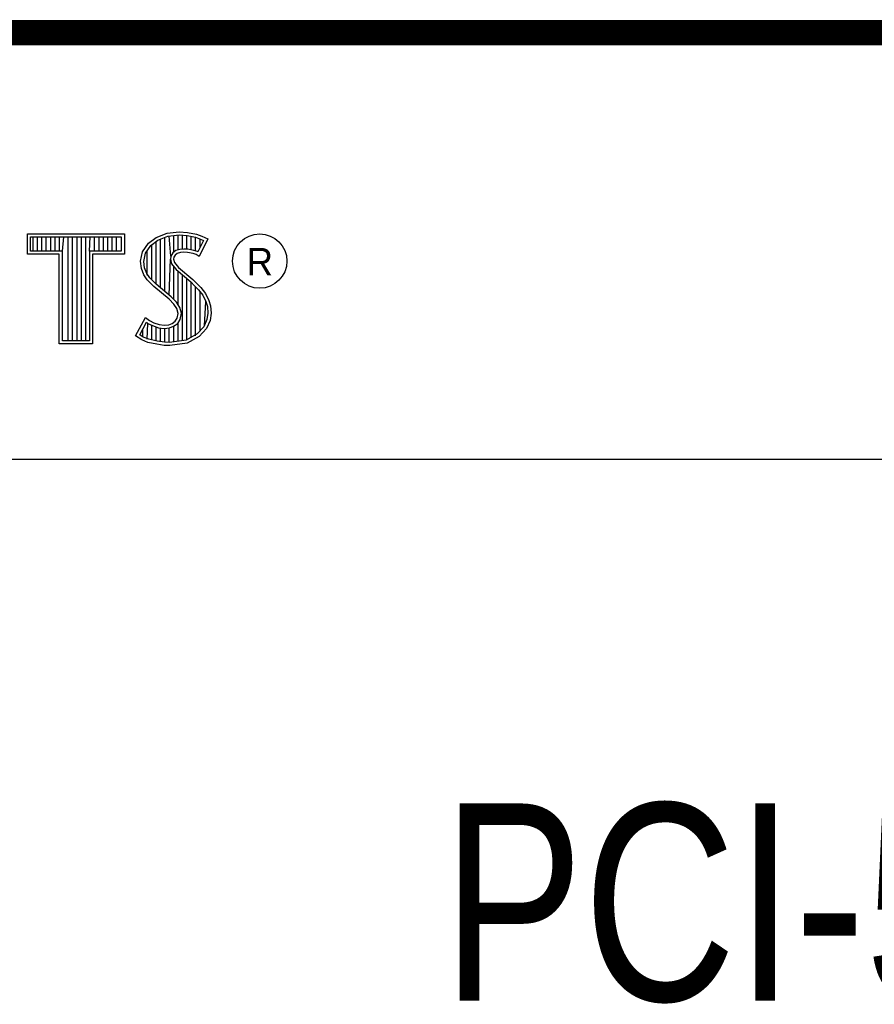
# Model space of a CAD drawing. Header units: inches. Extents: x 0.2 to 16.8, y 0.1 to 10.8.
# Tile 18 of 24: x 14.2 to 14.9, y 1.2 to 2. Entities that reach past the tile are written whole.
import ezdxf

# ---------------------------------------------------------------- set-up
doc = ezdxf.new("R2010")
doc.units = ezdxf.units.IN
doc.header["$LTSCALE"] = 0.935
doc.header["$MEASUREMENT"] = 0
doc.layers.get('0').update_dxf_attribs({"linetype": 'CONTINUOUS'})
doc.styles.get("Standard").update_dxf_attribs({"font": 'txt', "width": 0.8})

msp = doc.modelspace()

# ---------------------------------------------------------------- linework, layer by layer
at = {"color": 2, "linetype": 'CONTINUOUS'}
for p, q in [((13.06524, 1.96953), (16.74504, 1.96953)), ((14.22365, 1.81126), (14.30046, 1.81126)), ((14.22365, 1.79499), (14.22365, 1.81126)), ((14.22618, 1.80873), (14.29793, 1.80873)), ((14.22618, 1.79752), (14.22618, 1.80873)), ((14.22819, 1.79752), (14.22819, 1.80873)), ((14.23167, 1.79752), (14.23167, 1.80873)), ((14.23514, 1.79752), (14.23514, 1.80873)), ((14.23862, 1.79752), (14.23862, 1.80873)), ((14.24209, 1.79752), (14.24209, 1.80873)), ((14.24557, 1.79752), (14.24557, 1.80873)), ((14.24904, 1.79752), (14.24904, 1.80873)), ((14.25137, 1.79752), (14.25252, 1.80873)), ((14.25599, 1.72656), (14.25599, 1.80873)), ((14.25947, 1.72656), (14.25947, 1.80873)), ((14.26295, 1.72656), (14.26295, 1.80873)), ((14.26642, 1.72656), (14.26642, 1.80873)), ((14.2699, 1.72656), (14.2699, 1.80873)), ((14.27274, 1.79752), (14.27337, 1.80873)), ((14.27685, 1.79752), (14.27685, 1.80873)), ((14.28032, 1.79752), (14.28032, 1.80873)), ((14.2838, 1.79752), (14.2838, 1.80873)), ((14.28727, 1.79752), (14.28727, 1.80873)), ((14.29075, 1.79752), (14.29075, 1.80873)), ((14.29422, 1.79752), (14.29422, 1.80873)), ((14.29793, 1.80873), (14.29793, 1.79752)), ((14.30046, 1.81126), (14.30046, 1.79499)), ((14.3194, 1.80385), (14.32555, 1.80834)), ((14.32555, 1.80834), (14.33424, 1.81179)), ((14.32678, 1.80611), (14.33486, 1.80932)), ((14.33245, 1.76552), (14.33245, 1.80836)), ((14.33424, 1.81179), (14.34384, 1.81284)), ((14.33486, 1.80932), (14.34389, 1.81031)), ((14.33704, 1.7936), (14.33593, 1.80943)), ((14.33941, 1.7967), (14.33941, 1.80981)), ((14.34288, 1.79844), (14.34288, 1.81019)), ((14.34384, 1.81284), (14.35029, 1.81239)), ((14.34389, 1.81031), (14.34994, 1.80988)), ((14.34636, 1.79907), (14.34636, 1.81013)), ((14.34983, 1.79906), (14.34983, 1.80989)), ((14.34994, 1.80988), (14.35666, 1.80845)), ((14.35029, 1.81239), (14.35734, 1.81089)), ((14.35331, 1.79848), (14.35331, 1.80917)), ((14.35666, 1.80845), (14.36074, 1.80705)), ((14.35678, 1.79763), (14.35678, 1.80841)), ((14.35734, 1.81089), (14.36169, 1.80939)), ((14.36169, 1.80939), (14.36649, 1.80715)), ((14.31475, 1.79695), (14.3194, 1.80385)), ((14.31713, 1.79596), (14.32125, 1.80207)), ((14.32125, 1.80207), (14.32678, 1.80611)), ((14.32203, 1.77481), (14.32203, 1.80264)), ((14.3255, 1.77133), (14.3255, 1.80518)), ((14.32898, 1.76843), (14.32898, 1.80699)), ((14.36307, 1.80596), (14.35857, 1.79697)), ((14.36649, 1.80715), (14.35959, 1.79335)), ((14.36026, 1.80033), (14.36026, 1.80721)), ((14.36074, 1.80705), (14.36307, 1.80596)), ((14.24884, 1.79499), (14.22365, 1.79499)), ((14.25137, 1.79752), (14.22618, 1.79752)), ((14.24884, 1.72404), (14.24884, 1.79499)), ((14.25137, 1.72656), (14.25137, 1.79752)), ((14.29793, 1.79752), (14.27274, 1.79752)), ((14.27274, 1.79752), (14.27274, 1.72656)), ((14.30046, 1.79499), (14.27527, 1.79499)), ((14.27527, 1.79499), (14.27527, 1.72404)), ((14.31325, 1.78946), (14.31475, 1.79695)), ((14.3158, 1.78934), (14.31713, 1.79596)), ((14.31855, 1.77853), (14.31855, 1.79807)), ((14.33704, 1.7936), (14.33679, 1.7911)), ((14.33867, 1.79617), (14.33704, 1.7936)), ((14.34106, 1.7979), (14.33867, 1.79617)), ((14.33949, 1.79275), (14.33934, 1.79125)), ((14.34054, 1.7944), (14.33949, 1.79275)), ((14.34219, 1.7956), (14.34054, 1.7944)), ((14.34424, 1.79884), (14.34106, 1.7979)), ((14.34474, 1.79635), (14.34219, 1.7956)), ((14.34737, 1.79919), (14.34424, 1.79884)), ((14.34744, 1.79665), (14.34474, 1.79635)), ((14.35061, 1.79902), (14.34737, 1.79919)), ((14.35029, 1.7965), (14.34744, 1.79665)), ((14.35479, 1.7956), (14.35029, 1.7965)), ((14.35542, 1.79805), (14.35061, 1.79902)), ((14.35719, 1.79485), (14.35479, 1.7956)), ((14.35826, 1.79717), (14.35542, 1.79805)), ((14.35959, 1.79335), (14.35719, 1.79485)), ((14.35857, 1.79697), (14.35826, 1.79717)), ((14.31385, 1.78376), (14.31325, 1.78946)), ((14.31633, 1.78435), (14.3158, 1.78934)), ((14.33593, 1.76261), (14.33679, 1.7911)), ((14.33679, 1.7911), (14.33761, 1.78743)), ((14.33761, 1.78743), (14.34129, 1.78287)), ((14.33934, 1.79125), (14.33994, 1.78856)), ((14.33941, 1.75939), (14.33941, 1.7852)), ((14.33994, 1.78856), (14.34309, 1.78466)), ((14.3158, 1.77866), (14.31385, 1.78376)), ((14.3185, 1.77476), (14.3158, 1.77866)), ((14.31805, 1.77985), (14.31633, 1.78435)), ((14.32044, 1.77639), (14.31805, 1.77985)), ((14.34129, 1.78287), (14.35294, 1.77319)), ((14.34288, 1.75517), (14.34288, 1.78155)), ((14.34309, 1.78466), (14.35464, 1.77506)), ((14.34636, 1.72661), (14.34636, 1.77866)), ((14.32375, 1.76952), (14.3185, 1.77476)), ((14.32545, 1.77138), (14.32044, 1.77639)), ((14.33574, 1.75947), (14.32375, 1.76952)), ((14.33745, 1.76134), (14.32545, 1.77138)), ((14.34983, 1.72707), (14.34983, 1.77577)), ((14.35294, 1.77319), (14.35598, 1.77015)), ((14.35331, 1.7293), (14.35331, 1.77282)), ((14.35464, 1.77506), (14.35779, 1.77192)), ((14.35598, 1.77015), (14.35902, 1.76697)), ((14.35678, 1.7306), (14.35678, 1.76931)), ((14.35779, 1.77192), (14.36094, 1.76862)), ((14.35902, 1.76697), (14.36239, 1.76262)), ((14.36026, 1.73444), (14.36026, 1.76537)), ((14.36094, 1.76862), (14.36454, 1.76397)), ((14.36239, 1.76262), (14.36489, 1.75763)), ((14.36454, 1.76397), (14.36724, 1.75857)), ((14.33964, 1.75557), (14.33574, 1.75947)), ((14.34163, 1.75716), (14.33745, 1.76134)), ((14.34189, 1.75198), (14.33964, 1.75557)), ((14.34423, 1.75301), (14.34163, 1.75716)), ((14.36373, 1.73828), (14.36489, 1.75763)), ((14.36489, 1.75763), (14.36609, 1.75375)), ((14.36609, 1.75375), (14.3665, 1.74848)), ((14.36724, 1.75857), (14.36859, 1.75423)), ((14.36859, 1.75423), (14.36904, 1.74838)), ((14.34294, 1.74823), (14.34189, 1.75198)), ((14.34219, 1.74448), (14.34294, 1.74823)), ((14.34554, 1.74833), (14.34423, 1.75301)), ((14.34458, 1.74353), (14.34554, 1.74833)), ((14.3665, 1.74848), (14.3657, 1.7434)), ((14.36904, 1.74838), (14.36814, 1.74268)), ((14.3092, 1.73054), (14.317, 1.74493)), ((14.31252, 1.73136), (14.31784, 1.74119)), ((14.317, 1.74493), (14.3203, 1.74253)), ((14.31784, 1.74119), (14.31898, 1.74036)), ((14.31855, 1.72796), (14.31898, 1.74036)), ((14.31898, 1.74036), (14.32261, 1.73855)), ((14.3203, 1.74253), (14.3236, 1.74088)), ((14.32203, 1.72722), (14.32203, 1.73875)), ((14.32261, 1.73855), (14.32738, 1.7369)), ((14.3236, 1.74088), (14.32795, 1.73938)), ((14.32795, 1.73938), (14.33185, 1.73893)), ((14.33185, 1.73893), (14.33544, 1.73923)), ((14.33544, 1.73923), (14.33814, 1.74028)), ((14.33814, 1.74028), (14.34069, 1.74208)), ((14.33935, 1.73804), (14.34257, 1.74031)), ((14.33941, 1.7257), (14.33941, 1.73806)), ((14.34069, 1.74208), (14.34219, 1.74448)), ((14.34257, 1.74031), (14.34458, 1.74353)), ((14.34288, 1.72615), (14.34288, 1.74053)), ((14.3657, 1.7434), (14.36314, 1.73763)), ((14.36814, 1.74268), (14.36529, 1.73624)), ((14.31415, 1.72724), (14.3092, 1.73054)), ((14.31534, 1.72949), (14.31252, 1.73136)), ((14.31508, 1.72959), (14.31508, 1.73608)), ((14.3255, 1.72642), (14.3255, 1.73755)), ((14.32738, 1.7369), (14.3318, 1.73639)), ((14.32898, 1.7259), (14.32898, 1.73672)), ((14.3318, 1.73639), (14.33602, 1.73675)), ((14.33245, 1.72538), (14.33245, 1.73632)), ((14.33593, 1.72524), (14.33593, 1.73671)), ((14.33602, 1.73675), (14.33935, 1.73804)), ((14.35799, 1.73194), (14.34918, 1.72698)), ((14.36314, 1.73763), (14.35799, 1.73194)), ((14.36529, 1.73624), (14.35959, 1.72994)), ((14.27527, 1.72404), (14.24884, 1.72404)), ((14.27274, 1.72656), (14.25137, 1.72656)), ((14.31895, 1.72529), (14.31415, 1.72724)), ((14.31969, 1.72772), (14.31534, 1.72949)), ((14.326, 1.72379), (14.31895, 1.72529)), ((14.32645, 1.72628), (14.31969, 1.72772)), ((14.332, 1.72289), (14.326, 1.72379)), ((14.33223, 1.72541), (14.32645, 1.72628)), ((14.33634, 1.72274), (14.332, 1.72289)), ((14.33622, 1.72528), (14.33223, 1.72541)), ((14.34918, 1.72698), (14.33622, 1.72528)), ((14.34999, 1.72454), (14.33634, 1.72274)), ((14.35959, 1.72994), (14.34999, 1.72454)), ((13.06532, 1.63288), (16.75003, 1.63288))]:
    msp.add_line(p, q, dxfattribs=at)
at = {"color": 7, "linetype": 'CONTINUOUS', "const_width": 0.02}
msp.add_lwpolyline([(11.47181, 1.97017), (16.75, 1.97072)], dxfattribs=at)
at = {"color": 2, "linetype": 'CONTINUOUS'}
msp.add_circle((14.40744, 1.78964), 0.02154, dxfattribs=at)

# ---------------------------------------------------------------- texts
msp.add_text('R', height=0.02174, dxfattribs=at).set_placement((14.39705, 1.77824))
at = {"color": 7, "linetype": 'CONTINUOUS', "insert": (14.90514, 1.36034), "char_height": 0.15625, "width": 1, "attachment_point": 2}
msp.add_mtext('PCI-5114\\P ', dxfattribs=at)

doc.saveas('drawing.dxf')
